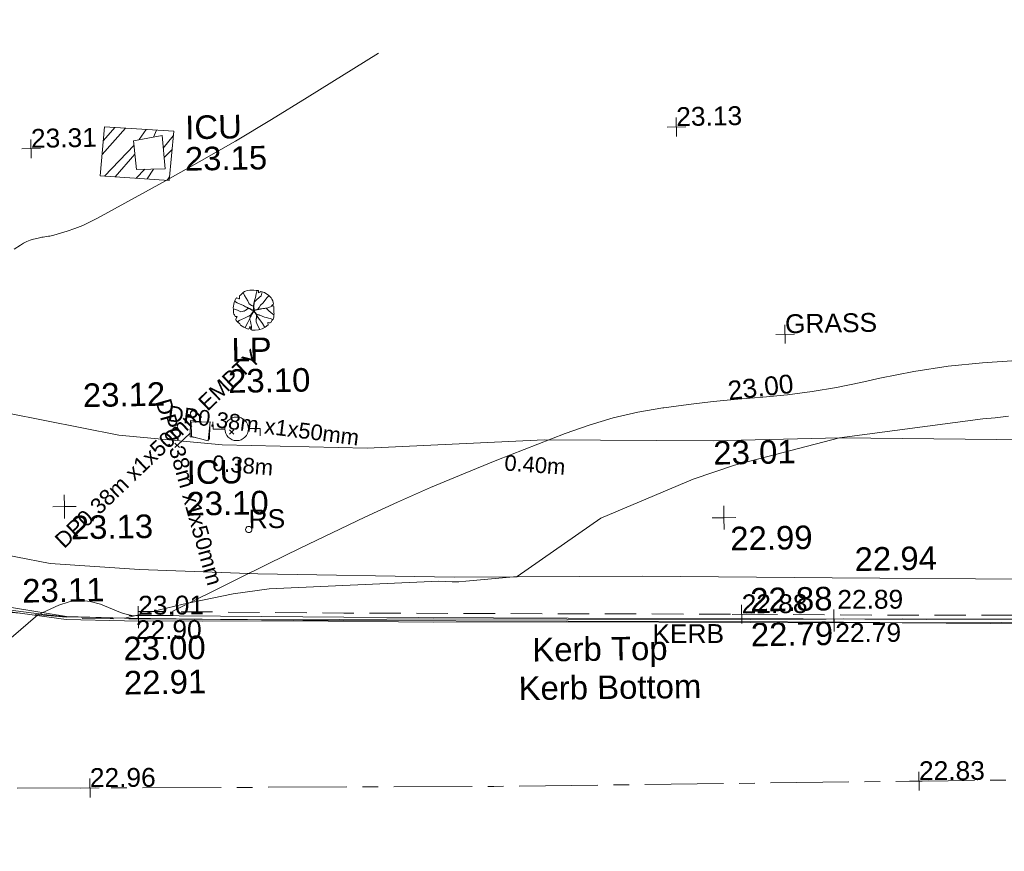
# Model space of a CAD drawing. Header units: millimetres. Extents: x -290717 to 520720, y -88450 to 287762.
# Tile 38 of 197: x -202243 to -186560, y -35293 to -22050. Entities that reach past the tile are written whole.
import ezdxf

# ---------------------------------------------------------------- set-up
doc = ezdxf.new("R2010")
doc.units = ezdxf.units.MM
for name, pattern in [('IMPORT-CENTER _6_', [2000, 1250, -250, 250, -250]), ('IMPORT-DASHED _2_', [750, 500, -250]), ('IMPORT-HIDDEN2 _3_', [4762.5, 3175, -1587.5]), ('IMPORT-UG_DRAINAGE_UNIDENTIFIED_QLB2 _2_', [2700, 1500, -300.0000000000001, 0, -250, 150, -300.0000000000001, 0, -200]), ('IMPORT-UG_ELEC_LV_QLB2 _2_', [2700, 1500, -300.0000000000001, 0, -250, 150, -300.0000000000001, 0, -200]), ('IMPORT-UG_ELEC_STREET LIGHTING_QLB2 _2_', [2700, 1500, -300.0000000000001, 0, -250, 150, -300.0000000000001, 0, -200])]:
    doc.linetypes.add(name, pattern=pattern)
for name, color, linetype, lineweight, true_color in [('00_TOPO_FOOTPATH', 7, 'Continuous', 9, 0xa50000), ('00_TOPO_FURN_LAMP_POST', 7, 'Continuous', 9, 0x666666), ('00_TOPO_KERB_BOTTOM', 1, 'Continuous', 9, 0xff0000), ('00_TOPO_KERB_TOP', 7, 'Continuous', 9, 0xa500a5), ('00_TOPO_LEVEL_SPOT', 7, 'Continuous', 9, 0x666666), ('00_TOPO_SERV_IC', 5, 'Continuous', 9, 0x0000ff), ('01_DTM_CONTOUR_MNR', 7, 'Continuous', 9, 0xa5a552), ('12333-PUM-2D-U-0001-C01 - Rev2_REVIT IMPORT_dwg', 7, 'Continuous', 9, 0x767676), ('CONTOURS_INDEX', 4, 'Continuous', 9, 0x00ffff), ('CONTOURS_INDEX_LVL', 4, 'Continuous', 9, 0x00ffff), ('CONTOURS_MINOR', 7, 'Continuous', 9, 0x00a5a5), ('KERB_BOTTOM', 7, 'Continuous', 9, 0x0000a5), ('KERB_BOTTOM_LVL', 7, 'Continuous', 9, 0x0000a5), ('KERB_BOTTOM_TXT', 7, 'Continuous', 9, 0x0000a5), ('KERB_TOP', 2, 'Continuous', 9, 0xffff00), ('KERB_TOP_LVL', 2, 'Continuous', 9, 0xffff00), ('PUM-CHAMBER EXTENTS', 6, 'IMPORT-HIDDEN2 _3_', 9, 0xff00ff), ('PUM-ELECTRIC-LV-QLB2', 1, 'IMPORT-UG_ELEC_LV_QLB2 _2_', 9, 0xff0000), ('PUM-ELECTRIC-MH', 1, 'Continuous', 9, 0xff0000), ('PUM-UNIDENTIFIED-QLB2', 150, 'IMPORT-UG_DRAINAGE_UNIDENTIFIED_QLB2 _2_', 9, 0x007fff), ('ROAD_CROWNLINE', 7, 'IMPORT-CENTER _6_', 9, 0xa500a5), ('ROAD_CROWNLINE_LVL', 7, 'Continuous', 9, 0xa500a5), ('ROADSIGN', 7, 'Continuous', 9, 0x00a5a5), ('ROADSIGN_TXT', 7, 'Continuous', 9, 0x00a5a5), ('SAPLING', 120, 'Continuous', 9, 0x00ffbf), ('SPOT_HEIGHTS_LVL', 7, 'Continuous', 9, 0x00a500)]:
    doc.layers.add(name, color=color, linetype=linetype, lineweight=lineweight, true_color=true_color)
for name, color, linetype, lineweight in [('CHANGE_OF_SURFACE', 7, 'IMPORT-DASHED _2_', 9), ('CHANGE_OF_SURFACE_LVL', 7, 'Continuous', 9), ('GEN-TEXT', 7, 'Continuous', 9), ('Text', 7, 'Continuous', 9), ('TEXT_TXT', 7, 'Continuous', 9)]:
    doc.layers.add(name, color=color, linetype=linetype, lineweight=lineweight)
doc.styles.add('Arial_1', font='arial.ttf', dxfattribs={"height": 250})
doc.styles.add('Arial_3', font='arial.ttf', dxfattribs={"height": 299.9999999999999})
doc.styles.add('Swis721 Lt BT_2', font='swissl.ttf', dxfattribs={"height": 375})

# ---------------------------------------------------------------- blocks, each defined once
blk = doc.blocks.new('12333-PUM-2D-U-0001-C01 - Rev2_REVIT IMPORT_dwg_MSL_Lamp_Post_SYM-2077199-Site Location Plan Existing')
at = {"layer": '00_TOPO_FURN_LAMP_POST', "color": 254, "true_color": 0xcccccc, "flags": 128}
for points in [[(-500.1060478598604, 0), (-1000.212095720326, 0), (-1000.212095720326, 316.7338303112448)], [(500.1060478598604, 0), (1000.21209571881, 0), (1000.21209571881, -316.7338303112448)]]:
    blk.add_lwpolyline(points, dxfattribs=at)
at = {"layer": '00_TOPO_FURN_LAMP_POST', "color": 254, "true_color": 0xcccccc}
blk.add_circle((0, 0), 500.1060478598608, dxfattribs=at)
blk = doc.blocks.new('12333-PUM-2D-U-0001-C01 - Rev2_REVIT IMPORT_dwg_MM-2077200-Site Location Plan Existing')
at = {"layer": '00_TOPO_LEVEL_SPOT', "color": 254, "true_color": 0xcccccc, "flags": 128}
for points in [[(500.0000000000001, 0), (0, 0), (0, 500.0000000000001)], [(0, -500.0000000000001), (0, 0), (-500.0000000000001, 0)]]:
    blk.add_lwpolyline(points, dxfattribs=at)
blk = doc.blocks.new('12333-PUM-2D-U-0001-C01 - Rev2_REVIT IMPORT_dwg_MGS62954_T2_Galway_ITM_3d_Rev1-2077680-Site Location Plan Existing')
at = {"layer": '00_TOPO_FOOTPATH', "color": 254, "true_color": 0xcccccc, "flags": 128}
for points in [[(533691820.7927331, 725534922.0456265), (533693875.040425, 725535121.7654512), (533694212.7353935, 725534526.63968), (533694766.8859937, 725533694.2056744), (533695411.3609727, 725532872.3633764), (533696392.6597428, 725532004.0532382), (533697563.4388061, 725531232.0749664), (533699066.2225912, 725530644.7332549), (533700825.9098516, 725530265.395303), (533702469.1437068, 725530080.511673), (533704776.4863335, 725529984.4054228), (533707598.8263958, 725530069.256862), (533710288.9305036, 725530007.4723433), (533712304.6461683, 725530017.6468557), (533714804.6280224, 725529949.3521751), (533719178.2763833, 725529831.9239718), (533723376.6614003, 725529730.7802141), (533726844.1411495, 725529688.1416405), (533730505.1700301, 725529676.8274227), (533732966.8842585, 725529615.6424259), (533735871.1443638, 725529492.4594053)], [(533695099.3840633, 725530148.0523796), (533696184.0220641, 725529582.7719326), (533697359.5495467, 725528990.5661861), (533698598.9221547, 725528469.3805934), (533699694.2821805, 725528236.7511711), (533701118.2044929, 725528118.3071287), (533703003.5859919, 725528018.3769999), (533706127.0283537, 725527907.4418334), (533709131.7211658, 725527874.7755041), (533712146.336264, 725527790.6842086), (533715186.7968982, 725527718.3604088), (533718066.4290972, 725527663.8844986), (533722021.4424978, 725527595.3003036), (533725031.2692128, 725527567.265404), (533730059.5391114, 725527466.9870226), (533733218.7544251, 725527441.3378489), (533735891.7528026, 725527383.6132758), (533738626.5596517, 725527337.5902424), (533741033.7050752, 725527302.5815476), (533743871.4091129, 725527255.0549641), (533746569.4704306, 725527200.4039946)]]:
    blk.add_lwpolyline(points, dxfattribs=at)
at = {"layer": '00_TOPO_KERB_BOTTOM', "color": 254, "true_color": 0xcccccc, "flags": 128}
blk.add_lwpolyline([(533692712.77217, 725532397.892115), (533692802.2899946, 725532221.8621006), (533693162.9143394, 725531523.2361195), (533693621.9590318, 725530825.714268), (533693996.0841529, 725530355.9988405), (533694448.5932842, 725530770.9334652), (533695075.0075648, 725530147.826786), (533694608.5491027, 725529698.6652929), (533695067.2414637, 725529286.609404), (533695717.2920297, 725528756.6044194), (533696242.1026932, 725528415.1828749), (533696825.5180073, 725528134.0047326), (533697670.9170958, 725527837.2625825), (533698238.3318217, 725527654.890962), (533699089.0564945, 725527475.842477), (533699938.6447018, 725527343.4939046), (533700865.906726, 725527304.5031056), (533702102.3069716, 725527279.2092751), (533703550.9560022, 725527257.381877), (533705786.2235602, 725527200.0530872), (533707910.3267434, 725527163.856397), (533710835.457606, 725527103.6867039), (533713248.535067, 725527057.9240592), (533715355.4820805, 725527001.7773451)], dxfattribs=at)
at = {"layer": '00_TOPO_KERB_TOP', "color": 254, "true_color": 0xcccccc, "flags": 128}
blk.add_lwpolyline([(533692727.673927, 725532405.470214), (533692817.1687816, 725532229.485368), (533693177.36486, 725531531.6890537), (533693635.5077642, 725530835.5374763), (533693997.9061876, 725530380.5449594), (533694450.5749376, 725530795.1335776), (533695099.3840633, 725530148.0523796), (533694642.8519773, 725529707.2106861), (533695077.9683383, 725529299.4339162), (533695727.1608306, 725528770.1285439), (533696250.3235839, 725528429.7790664), (533696831.93555, 725528169.1030021), (533697676.244288, 725527880.2884748), (533698258.2579357, 725527719.2110997), (533699097.9958991, 725527544.0914277), (533699940.2877163, 725527390.1442437), (533700866.4289353, 725527345.9242947), (533702102.6038768, 725527311.7599156), (533703551.296261, 725527274.0966003), (533705786.6456086, 725527252.0097731), (533707910.8304716, 725527209.36132), (533710835.0539023, 725527153.7543352), (533713249.3612722, 725527122.7038136), (533715361.2050813, 725527077.9944084)], dxfattribs=at)
at = {"layer": '00_TOPO_SERV_IC', "color": 254, "true_color": 0xcccccc}
for p, q in [((533701142.4, 725534947.2), (533701599.6000001, 725535023.4)), ((533701142.4, 725534947.2), (533701180.5000001, 725534490)), ((533701599.6000001, 725535023.4), (533701637.7000001, 725534490)), ((533701180.5000001, 725534490), (533701637.7000001, 725534490)), ((533701980.6000001, 725530222.8000001), (533701980.6, 725530451.4)), ((533702285.4000001, 725530451.4000002), (533701980.6, 725530451.4)), ((533702247.3, 725530146.6000001), (533702285.4000001, 725530451.4000002)), ((533701980.6000001, 725530222.8000001), (533702247.3, 725530146.6000001))]:
    blk.add_line(p, q, dxfattribs=at)
at = {"layer": '01_DTM_CONTOUR_MNR', "color": 254, "true_color": 0xcccccc, "flags": 128}
blk.add_lwpolyline([(533715000.7690845, 725530317.8957816), (533714784.6058279, 725530297.9082903), (533714590.6511493, 725530280.0895833), (533712300.0000001, 725530020.0000001), (533710621.3776613, 725529614.484727), (533709961.8543906, 725529404.6279277), (533708479.7035576, 725528805.0667801), (533707130.0000001, 725527900), (533706309.9966478, 725527839.2148018), (533706197.5818882, 725527834.6628131), (533706091.3812786, 725527835.0342466), (533705880.9241242, 725527847.248326), (533703177.6824492, 725527774.4751611), (533702603.6358666, 725527707.3127393), (533701801.8171684, 725527556.4572384), (533700870.0000001, 725527350.0000001), (533699940.0000002, 725527384.4444447), (533699628.3333334, 725527423), (533699093.6124215, 725527501.6745282), (533698912.3292902, 725527531.3746632), (533698240.0000001, 725527650.0000001), (533696700.0000001, 725524930.0000001), (533696014.4558431, 725524154.5191902), (533694998.6028497, 725523410.3981538)], dxfattribs=at)
at = {"xscale": 0.375, "yscale": 0.375, "zscale": 0.375}
for name, p in [('12333-PUM-2D-U-0001-C01 - Rev2_REVIT IMPORT_dwg_MSL_Lamp_Post_SYM-2077199-Site Location Plan Existing', (533702704.1149793, 725530331.0574414)), ('12333-PUM-2D-U-0001-C01 - Rev2_REVIT IMPORT_dwg_MM-2077200-Site Location Plan Existing', (533699940.0000002, 725529140.0000001)), ('12333-PUM-2D-U-0001-C01 - Rev2_REVIT IMPORT_dwg_MM-2077200-Site Location Plan Existing', (533710440.0000002, 725528780))]:
    blk.add_blockref(name, p, dxfattribs=at)
at = {"layer": '00_TOPO_FOOTPATH', "color": 251, "true_color": 0x666666, "char_height": 375, "width": 1495.902363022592, "attachment_point": 1, "line_spacing_factor": 1.005061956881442, "style": 'Swis721 Lt BT_2'}
for s, insert in [('23.12', (533700264.6856122, 725531094.7443979)), ('23.01', (533710288.9000001, 725530002.7296078)), ('22.94', (533712509.9656233, 725528269.1869661)), ('23.11', (533699242.9720108, 725527997.4832269))]:
    blk.add_mtext(s, dxfattribs=dict(at, insert=insert))
at = {"layer": '00_TOPO_FURN_LAMP_POST', "char_height": 375, "attachment_point": 1, "line_spacing_factor": 1.005061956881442, "style": 'Swis721 Lt BT_2'}
for s, insert, width in [('LP', (533702643.3537436, 725531777.8615084), 707.5855621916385), ('23.10', (533702581.0711589, 725531279.9126652), 1495.902363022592)]:
    blk.add_mtext(s, dxfattribs=dict(at, insert=insert, width=width))
at = {"layer": '00_TOPO_KERB_BOTTOM', "color": 251, "true_color": 0x666666, "char_height": 375, "width": 1495.902363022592, "attachment_point": 1, "line_spacing_factor": 1.005061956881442, "style": 'Swis721 Lt BT_2'}
for s, insert in [('22.79', (533710835.5000001, 725527098.9296077)), ('22.91', (533700838.8208082, 725526505.879433))]:
    blk.add_mtext(s, dxfattribs=dict(at, insert=insert))
at = {"layer": '00_TOPO_KERB_BOTTOM', "color": 251, "true_color": 0x666666, "insert": (533707122.1079824, 725526307.3203071), "char_height": 375, "width": 3414.456504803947, "attachment_point": 1, "rotation": 359.7144181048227, "line_spacing_factor": 1.005061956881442, "style": 'Swis721 Lt BT_2'}
blk.add_mtext('Kerb Bottom', dxfattribs=at)
at = {"layer": '00_TOPO_KERB_TOP', "color": 251, "true_color": 0x666666, "char_height": 375, "width": 1495.902363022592, "attachment_point": 1, "line_spacing_factor": 1.005061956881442, "style": 'Swis721 Lt BT_2'}
for s, insert in [('22.88', (533710835.1, 725527652.1925018)), ('23.00', (533700839.3208085, 725527050.4423269))]:
    blk.add_mtext(s, dxfattribs=dict(at, insert=insert))
at = {"layer": '00_TOPO_KERB_TOP', "color": 251, "true_color": 0x666666, "insert": (533707352.1619372, 725526918.4088118), "char_height": 375, "width": 2493.170605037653, "attachment_point": 1, "rotation": 359.7144181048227, "line_spacing_factor": 1.005061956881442, "style": 'Swis721 Lt BT_2'}
blk.add_mtext('Kerb Top', dxfattribs=at)
at = {"layer": '00_TOPO_LEVEL_SPOT', "char_height": 375, "width": 1495.902363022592, "attachment_point": 1, "line_spacing_factor": 1.005061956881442, "style": 'Swis721 Lt BT_2'}
for s, insert in [('23.13', (533700035.0808527, 725528992.6102245)), ('22.99', (533710535.0808527, 725528632.6102246))]:
    blk.add_mtext(s, dxfattribs=dict(at, insert=insert))
at = {"layer": '00_TOPO_SERV_IC', "color": 251, "true_color": 0x666666, "char_height": 375, "attachment_point": 1, "line_spacing_factor": 1.005061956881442, "style": 'Swis721 Lt BT_2'}
for s, insert, width in [('ICU', (533701968.2111334, 725535330.3746867), 1021.012723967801), ('23.15', (533701954.3003084, 725534829.916259), 1495.902363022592), ('ICU', (533701896.2502428, 725529838.4217955), 1021.012723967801), ('23.10', (533701882.3394178, 725529337.9633678), 1495.902363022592)]:
    blk.add_mtext(s, dxfattribs=dict(at, insert=insert, width=width))
blk = doc.blocks.new('12333-PUM-2D-U-0001-C01 - Rev2_REVIT IMPORT_dwg_CIRCL-2077787-Site Location Plan Existing')
at = {"layer": 'ROADSIGN', "color": 254, "true_color": 0xaae1e1, "flags": 128}
blk.add_lwpolyline([(475.0000000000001, -154), (500.0000000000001, 0), (475.0000000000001, 154), (404.0000000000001, 293), (293, 404.0000000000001), (154, 475.0000000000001), (0, 500.0000000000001), (-154, 475.0000000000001), (-293, 404.0000000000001), (-404.0000000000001, 293), (-475.0000000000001, 154), (-500.0000000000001, 0), (-475.0000000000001, -154), (-404.0000000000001, -293), (-293, -404.0000000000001), (-154, -475.0000000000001), (0, -500.0000000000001), (154, -475.0000000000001), (293, -404.0000000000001), (404.0000000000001, -293)], close=True, dxfattribs=at)
blk = doc.blocks.new('12333-PUM-2D-U-0001-C01 - Rev2_REVIT IMPORT_dwg_SAPLING-2077789-Site Location Plan Existing')
at = {"layer": 'SAPLING', "color": 254, "true_color": 0xeaeaea, "flags": 128}
blk.add_lwpolyline([(-223.7556088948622, 233.4841135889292), (-204.9471663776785, 245.1583192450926), (-187.4358579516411, 265.9124626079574), (-161.4931785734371, 287.9637400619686), (-141.3876021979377, 303.5293476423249), (-126.4705616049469, 304.8264816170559), (-97.9336143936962, 315.2035532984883), (-57.07389453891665, 319.0949552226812), (-20.10557649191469, 318.4463882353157), (6.485669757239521, 319.0949552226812), (42.1568537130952, 315.2035532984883), (83.01657368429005, 313.2578523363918), (81.71943970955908, 297.04367776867), (82.36800669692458, 275.6409674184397), (101.176449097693, 287.9637400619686), (116.0934898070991, 295.0979768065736), (173.8159511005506, 282.7752041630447), (241.9154843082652, 230.2412786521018), (278.2352352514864, 192.6243937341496), (289.9094409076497, 173.8159512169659), (304.177914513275, 143.9818700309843), (310.0150173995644, 119.3363247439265), (318.4463881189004, 95.98791331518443), (308.069316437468, 84.9622746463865), (284.7209051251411, 70.69380104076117), (313.9064193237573, 66.15383212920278), (319.0949551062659, 51.2367916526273), (320.3920890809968, 34.37405009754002), (321.0406560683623, -18.80844251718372), (321.0406560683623, -44.10255479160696), (322.3377900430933, -57.72246140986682), (317.7978212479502, -86.90797560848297), (317.1492541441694, -88.20510958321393), (315.2035532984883, -116.0934898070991), (304.8264815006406, -145.2790040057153), (292.5037088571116, -164.087446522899), (269.8038645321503, -199.1100634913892), (257.4810918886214, -204.9471663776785), (242.5640511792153, -206.2443003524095), (226.3498767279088, -198.4614965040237), (219.2156398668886, -195.8672286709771), (223.7556087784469, -236.7269484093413), (178.355920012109, -270.4524315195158), (129.7133963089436, -296.3951107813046), (93.39364536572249, -306.7721825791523), (70.69380092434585, -312.6092853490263), (18.8084424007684, -319.0949552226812), (-18.15987552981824, -318.4463882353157), (-31.77978214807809, -315.8521202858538), (-48.64252370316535, -306.7721825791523), (-59.66816237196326, -295.7465437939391), (-60.96529634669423, -286.6666060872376), (-54.47962658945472, -268.5067305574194), (-61.61386333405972, -259.4267928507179), (-65.50526525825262, -258.7782258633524), (-70.6938011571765, -273.0466994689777), (-84.31370777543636, -295.0979768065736), (-94.69077945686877, -299.637945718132), (-161.4931785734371, -267.8581635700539), (-214.0271042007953, -234.7812475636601), (-226.9984438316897, -214.02710408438), (-256.1839580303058, -184.8415898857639), (-273.0466995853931, -168.6274153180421), (-281.478070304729, -157.6017766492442), (-286.0180392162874, -141.3876020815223), (-284.7209052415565, -125.1734275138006), (-276.9381013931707, -109.6078199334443), (-265.9124627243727, -94.69077934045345), (-296.3951108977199, -94.04221235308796), (-308.7178835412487, -68.09953309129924), (-316.5006873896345, -55.12819346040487), (-324.9320581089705, -35.67118395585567), (-324.9320581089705, 12.32277264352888), (-321.6892231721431, 18.80844251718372), (-322.9863571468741, 23.9969784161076), (-324.9320581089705, 44.75112177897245), (-319.7435222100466, 73.28806899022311), (-315.2035534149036, 104.4192841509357), (-309.3664505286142, 131.6590973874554), (-295.0979769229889, 171.8702502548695), (-280.1809363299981, 191.3272597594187), (-269.1552976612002, 199.7586304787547), (-266.5610297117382, 201.0557644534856), (-256.832524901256, 199.7586304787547), (-232.1869796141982, 186.7872908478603), (-228.2955776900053, 185.4901568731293), (-224.4041758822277, 190.0301257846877), (-225.7013098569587, 204.9471663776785)], close=True, dxfattribs=at)
for points in [[(-140.7390352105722, -277.5866683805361), (-119.3363247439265, -230.8898456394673), (-99.23074836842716, -191.3272597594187), (-77.17947091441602, -151.1161067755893), (-54.47962658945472, -108.3106860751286), (-30.48264817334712, -56.42532743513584), (-16.21417456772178, -31.77978214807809), (-2.594267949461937, -9.728504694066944), (-5.188535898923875, 32.42834913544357), (-1.945700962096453, 70.0452340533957), (3.891401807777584, 113.4992218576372), (16.21417445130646, 154.3589417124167), (31.1312151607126, 203.0014654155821), (42.80542070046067, 258.7782258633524), (52.53392551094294, 290.5580080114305), (57.07389442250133, 314.5549863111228)], [(-166.0331474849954, 284.0723381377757), (-141.3876021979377, 238.6726493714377), (-116.0934898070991, 193.9215277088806), (-94.04221246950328, 150.4675397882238), (-72.63950211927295, 104.4192841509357), (-34.37405009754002, 75.88233693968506), (-7.782803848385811, 68.09953309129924), (0, 53.8310594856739), (-0.6485669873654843, 32.42834913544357), (-5.837102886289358, 4.539968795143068), (-9.728504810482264, -20.75414347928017), (-25.94267937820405, -46.04825575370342), (-46.04825575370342, -79.12517176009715), (-63.55956429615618, -124.5248605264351), (-67.45096622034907, -149.1704058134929), (-53.18249261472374, -169.924549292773), (-49.93965767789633, -207.5414343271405), (-38.91401900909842, -250.3468551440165), (-40.21115298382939, -281.478070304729), (-46.69682274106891, -298.9893787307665), (-48.64252370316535, -306.7721825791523)], [(141.3876020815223, 290.5580080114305), (121.9305925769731, 230.2412786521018), (87.55654247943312, 200.4071974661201), (44.75112166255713, 164.7360135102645), (9.079937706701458, 128.416262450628), (5.837102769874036, 107.6621190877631), (0.6485669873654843, 69.3966670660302), (3.891401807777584, 18.80844251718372), (9.079937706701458, -0.6485669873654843), (26.59124624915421, -0.6485669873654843), (62.91099719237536, 16.86274155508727), (85.61084163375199, 42.15685382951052), (109.6078199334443, 77.17947091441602), (150.4675397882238, 118.0391907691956), (180.3016209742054, 152.4132407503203), (219.2156398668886, 199.1100634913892), (245.1583191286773, 226.3498768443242)], [(-323.6349241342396, 31.1312151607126), (-308.7178835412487, 22.05127745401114), (-260.7239268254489, 7.134236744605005), (-205.595733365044, -19.45700950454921), (-149.8189729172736, -7.78280373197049), (-101.8250163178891, 20.75414347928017), (-72.63950211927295, 29.18551419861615), (-35.02261708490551, 8.431370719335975), (-16.86274167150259, 4.539968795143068), (12.97133951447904, 0.6485669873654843), (36.96831793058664, 5.188535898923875), (73.2880688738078, 22.69984444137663)], [(93.39364536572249, -306.7721825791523), (57.07389442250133, -236.7269484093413), (34.37404998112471, -186.7872908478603), (35.02261696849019, -145.9275709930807), (42.80542070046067, -115.4449228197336), (40.85971985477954, -75.23376995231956), (33.07691600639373, -47.99395671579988), (17.51130842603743, -29.83408118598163), (-5.837102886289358, -6.485669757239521), (-29.18551419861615, 4.539968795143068), (-60.96529634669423, 27.2398132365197), (-94.04221246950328, 40.85971985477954), (-128.4162625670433, 58.37102839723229), (-164.087446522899, 77.17947091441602), (-227.6470108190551, 105.7164181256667), (-260.0753598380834, 123.8762935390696), (-302.2322137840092, 151.7646737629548)], [(-140.7390352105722, 64.20813128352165), (-110.2563870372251, 49.29109069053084), (-101.1764493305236, 44.10255479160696), (-86.90797560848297, 36.96831793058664), (-61.61386333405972, 29.18551419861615), (-46.04825575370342, 18.80844251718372), (-35.671184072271, 9.728504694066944), (-22.05127745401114, 6.485669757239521), (-1.297133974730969, 3.891401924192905), (-2.594267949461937, -0.6485669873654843), (-3.242834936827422, -9.079937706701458), (-18.80844251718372, 0.6485669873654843), (-29.18551419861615, 5.188535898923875), (-44.10255490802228, 13.61990661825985), (-63.55956429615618, 25.94267926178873), (-73.93663609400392, 31.1312151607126), (-77.82803790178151, 28.53694721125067), (-97.2850474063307, 22.69984444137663), (-116.0934898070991, 14.91704059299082), (-123.8762936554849, 6.485669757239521), (-137.4962002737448, 0), (-151.7646738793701, -9.079937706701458), (-156.3046427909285, -9.079937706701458)], [(-145.2790040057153, 66.80239911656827), (-124.5248606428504, 55.77676044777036), (-92.09651150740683, 39.56258588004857), (-55.12819357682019, 24.64554528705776), (-29.18551419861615, 7.78280373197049)], [(-75.23376995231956, 108.9592530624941), (-57.07389453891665, 94.69077934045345), (-38.26545202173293, 82.36800669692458), (-15.56560769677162, 71.99093501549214), (-2.594267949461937, 62.91099730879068), (-0.6485669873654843, 43.45398780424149), (-1.945700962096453, 29.18551419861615), (0.6485669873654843, 16.86274155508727), (-2.594267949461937, 3.242834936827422), (3.2428348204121, -8.431370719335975), (13.61990650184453, -23.34841131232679), (23.34841131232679, -41.50828684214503), (33.07691600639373, -54.4796264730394), (45.39968864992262, -78.47660488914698), (53.8310594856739, -95.33934632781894), (67.45096610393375, -114.1477888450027), (88.8536764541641, -147.2247049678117)], [(-64.85669827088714, -125.1734275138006), (-58.37102839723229, -110.9049539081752), (-49.93965767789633, -101.1764492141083), (-44.10255490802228, -89.5022435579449), (-35.671184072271, -73.28806899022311), (-28.53694732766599, -55.77676044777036), (-16.86274167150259, -37.61688491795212), (-5.837102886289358, -22.05127745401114), (-1.945700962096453, -11.6742056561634), (0.6485669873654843, 0)], [(9.079937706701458, 131.0105304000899), (4.539968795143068, 117.3906237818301), (7.78280373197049, 105.0678511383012), (2.594267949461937, 83.66514067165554), (0.6485669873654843, 70.69380104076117), (-0.6485669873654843, 53.8310594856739), (-2.594267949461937, 38.2654519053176), (5.188535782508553, 25.94267926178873), (4.539968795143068, 14.26847360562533), (5.837102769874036, 5.837102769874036), (8.431370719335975, 1.297133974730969)], [(310.6635843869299, 65.50526514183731), (223.1070417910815, 36.96831793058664), (175.1130850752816, 27.88838022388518), (119.3363246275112, 20.75414347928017), (86.90797560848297, 14.91704059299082), (29.83408118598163, 6.485669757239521), (0, 0), (11.02563866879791, -29.83408118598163), (36.31975094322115, -57.72246140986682), (58.37102839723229, -70.69380104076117), (94.04221235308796, -79.12517176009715), (132.9562312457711, -97.28504728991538), (167.3302813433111, -110.2563870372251), (201.0557644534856, -119.3363247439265), (232.1869794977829, -127.119128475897), (260.7239268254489, -136.1990662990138), (301.5836465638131, -150.4675397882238)], [(32.42834901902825, -146.5761379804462), (39.56258588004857, -130.3619634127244), (43.45398768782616, -114.7963558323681), (39.56258588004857, -101.1764492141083), (42.80542070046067, -81.71943970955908), (38.2654519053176, -68.09953309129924), (26.59124624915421, -46.04825575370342), (11.67420553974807, -30.48264817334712), (7.78280373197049, -16.86274155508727), (0, -8.431370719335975), (0.6485669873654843, 1.297133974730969), (0, 11.6742056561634), (0.6485669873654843, 23.9969784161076)], [(4.539968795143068, -3.242834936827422), (27.88838022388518, 0.6485669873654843), (55.77676044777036, 6.485669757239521), (79.77373874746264, 11.6742056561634), (108.3106859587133, 22.69984444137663), (130.3619632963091, 22.69984444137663)], [(6.485669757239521, -0.6485669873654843), (28.53694721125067, 0.6485669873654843), (45.39968864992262, 5.188535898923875), (51.88535852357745, 8.431370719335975), (62.91099719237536, 11.02563866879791), (83.66514067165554, 12.97133963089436), (106.3649849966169, 18.15987552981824), (129.0648293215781, 22.69984444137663), (147.2247048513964, 26.59124624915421), (164.0874464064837, 25.94267926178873), (189.3815586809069, 31.1312151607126), (195.8672285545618, 31.77978214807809)], [(319.0949551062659, -79.77373886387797), (278.2352352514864, -47.99395671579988), (236.7269484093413, -5.188535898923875), (205.5957332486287, 26.59124624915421), (199.7586304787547, 32.42834913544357)], [(-259.4267928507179, -181.5987549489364), (-236.0783815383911, -157.6017766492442), (-200.4071975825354, -144.6304370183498), (-149.8189729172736, -123.8762935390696), (-52.53392562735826, -79.12517176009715), (-24.64554540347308, -43.45398780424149), (-2.594267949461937, -16.21417456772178)], [(-81.7194398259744, -91.44794452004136), (-62.91099730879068, -84.9622746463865), (-51.88535863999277, -80.42230573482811), (-43.45398792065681, -66.80239911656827), (-33.72548311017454, -57.07389442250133), (-25.94267937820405, -44.75112177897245), (-14.91704070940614, -30.48264817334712), (-8.431370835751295, -22.69984444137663), (-7.782803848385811, -11.02563866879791), (-5.837102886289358, -2.594267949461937)], [(-81.07087283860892, -91.44794452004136), (-65.50526525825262, -83.66514067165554), (-55.12819357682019, -81.71943970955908), (-47.34538972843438, -73.28806899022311), (-34.37405009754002, -56.42532743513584), (-17.51130854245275, -28.53694721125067), (-3.891401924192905, -15.5656075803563)], [(-63.55956429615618, -121.282025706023), (-51.2367916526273, -96.6364803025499), (-40.21115298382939, -75.23376995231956), (-28.53694732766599, -49.29109069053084), (-16.21417456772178, -28.53694721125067), (-3.891401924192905, -16.21417456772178)], [(103.7707170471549, -84.31370765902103), (85.61084163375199, -77.17947091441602), (65.50526514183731, -73.28806899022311), (49.93965756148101, -65.50526514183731), (36.31975094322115, -57.72246140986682), (29.18551408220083, -45.39968876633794), (22.69984432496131, -36.31975094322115), (17.51130842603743, -26.59124624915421), (11.02563866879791, -14.91704059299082), (0.6485669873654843, -5.188535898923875)], [(169.2759823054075, -276.9381013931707), (132.9562312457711, -215.3242380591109), (93.39364536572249, -154.3589417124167), (53.8310594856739, -98.58218126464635), (29.83408118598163, -51.2367916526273), (4.539968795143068, -17.51130854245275)], [(86.90797560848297, -76.53090392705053), (68.74809996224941, -72.63950200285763), (49.93965756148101, -68.74810007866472), (35.67118395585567, -55.12819346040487)], [(83.66514067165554, -143.3333030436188), (70.04523393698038, -119.3363247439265), (59.01959526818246, -103.7707171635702), (44.10255467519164, -79.77373886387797), (37.61688491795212, -68.74810007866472)]]:
    blk.add_lwpolyline(points, dxfattribs=at)
blk = doc.blocks.new('12333-PUM-2D-U-0001-C01 - Rev2_REVIT IMPORT_dwg_SPOT-2077713-Site Location Plan Existing')
at = {"layer": 'Text', "color": 253, "true_color": 0xaaaaaa}
for p, q in [((-500.0000000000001, 0), (500.0000000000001, 0)), ((0, 500.0000000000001), (0, -500.0000000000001))]:
    blk.add_line(p, q, dxfattribs=at)
blk = doc.blocks.new('12333-PUM-2D-U-0001-C01 - Rev2_REVIT IMPORT_dwg_SPOT-2077769-Site Location Plan Existing')
at = {"layer": 'CHANGE_OF_SURFACE_LVL', "color": 253, "true_color": 0xaaaaaa}
for p, q in [((-500.0000000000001, 0), (500.0000000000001, 0)), ((0, 500.0000000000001), (0, -500.0000000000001))]:
    blk.add_line(p, q, dxfattribs=at)
blk = doc.blocks.new('12333-PUM-2D-U-0001-C01 - Rev2_REVIT IMPORT_dwg_SPOT-2077770-Site Location Plan Existing')
at = {"layer": 'KERB_BOTTOM_LVL', "color": 9, "true_color": 0xaaaae1}
for p, q in [((-500.0000000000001, 0), (500.0000000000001, 0)), ((0, 500.0000000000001), (0, -500.0000000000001))]:
    blk.add_line(p, q, dxfattribs=at)
blk = doc.blocks.new('12333-PUM-2D-U-0001-C01 - Rev2_REVIT IMPORT_dwg_SPOT-2077810-Site Location Plan Existing')
at = {"layer": 'KERB_TOP_LVL', "color": 51, "true_color": 0xffffaa}
for p, q in [((-500.0000000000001, 0), (500.0000000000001, 0)), ((0, 500.0000000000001), (0, -500.0000000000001))]:
    blk.add_line(p, q, dxfattribs=at)
blk = doc.blocks.new('12333-PUM-2D-U-0001-C01 - Rev2_REVIT IMPORT_dwg_SPOT-2077774-Site Location Plan Existing')
at = {"layer": 'ROAD_CROWNLINE_LVL', "color": 254, "true_color": 0xe1aae1}
for p, q in [((-500.0000000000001, 0), (500.0000000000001, 0)), ((0, 500.0000000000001), (0, -500.0000000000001))]:
    blk.add_line(p, q, dxfattribs=at)
blk = doc.blocks.new('12333-PUM-2D-U-0001-C01 - Rev2_REVIT IMPORT_dwg_SPOT-2077775-Site Location Plan Existing')
at = {"layer": 'SPOT_HEIGHTS_LVL', "color": 9, "true_color": 0xaae1aa}
for p, q in [((-500.0000000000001, 0), (500.0000000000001, 0)), ((0, 500.0000000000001), (0, -500.0000000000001))]:
    blk.add_line(p, q, dxfattribs=at)
blk = doc.blocks.new('12333-PUM-2D-U-0001-C01 - Rev2_REVIT IMPORT_dwg-1620468-Site Location Plan Existing')
at = {"layer": 'PUM-CHAMBER EXTENTS', "true_color": 0xffaaff}
h = blk.add_hatch(dxfattribs=at)
h.set_pattern_fill('FP_3', color=211, style=0, pattern_type=2)
h.set_pattern_definition([(45, (-533641079.65, -725615854.3560001), (-265.1650429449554, 265.1650429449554), []), (45, (-533640902.873, -725615854.3560001), (-265.1650429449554, 265.1650429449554), [])])
h.paths.add_polyline_path([(60619.35015278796, -81548.356178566), (60704.35015286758, -80767.3561786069), (59605.35015293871, -80678.35617868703), (59520.35015285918, -81459.3561786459), (60554.92948337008, -81543.13921808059)])
h.paths.add_polyline_path([(60100.85015286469, -81364.3561786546), (60062.7501528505, -80907.15617869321), (60519.95015287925, -80830.95617871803), (60558.05015293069, -81364.35617869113), (60510.63962124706, -81364.35617868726)])
at = {"layer": 'CHANGE_OF_SURFACE', "color": 253, "true_color": 0xaaaaaa, "flags": 128}
for points in [[(50610.7210367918, -76022.89412752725), (50553.358266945, -79562.17704853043), (50610.7210367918, -80910.20214813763), (50765.60051669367, -81678.86326869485), (51006.52415119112, -82717.12940919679), (51247.44778603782, -83325.17477311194), (51620.30579254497, -84025.00056941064), (52056.26284563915, -84678.93614945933), (52868.86636796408, -85535.01517756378), (52887.72525230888, -85553.57629002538), (53454.638622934, -86111.5383966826), (53473.50470942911, -86130.10659778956), (53805.82733673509, -86457.18202553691), (54803.93953819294, -87185.68920693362), (55615.62273616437, -87635.98695315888), (56435.91034971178, -87962.95474329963), (57935.9467906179, -88378.83482733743), (59109.01544080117, -88502.16478365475), (60003.8746559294, -88519.37361445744)], [(60005.13025303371, -88469.9723731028), (60006.84551207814, -88402.48579136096), (63279.1248242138, -88485.65502942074), (66855.36965308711, -88560.2198773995), (69616.17674247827, -88615.08291261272), (72551.70870083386, -88684.7159845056), (76135.82769117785, -88733.38575824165), (76762.01246783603, -88753.1658926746)]]:
    blk.add_lwpolyline(points, dxfattribs=at)
at = {"layer": 'CONTOURS_INDEX', "color": 131, "true_color": 0xaaffff, "flags": 128}
blk.add_lwpolyline([(74069.50611341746, -84653.43817789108), (73519.24533408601, -84677.84331832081), (72971.25903575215, -84722.81868895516), (72426.68445839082, -84798.64940373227), (71884.3843623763, -84895.05034859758), (71579.92452732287, -84958.09741958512), (71190.43039169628, -85029.8226531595), (70799.41984743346, -85090.0079618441), (70406.13468922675, -85132.88338272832), (70011.33312215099, -85164.21887883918), (69615.73024617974, -85190.67160261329), (69220.58182395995, -85222.20163187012), (68826.11508318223, -85261.34762086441), (68432.10279580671, -85305.57091557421), (68416.68997018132, -85307.45154153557), (68018.71347683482, -85370.37785165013), (67625.2196971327, -85451.69257372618), (67238.44998760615, -85560.58991374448), (66856.16299195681, -85687.87566630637), (65761.91364426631, -86095.77867307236), (65227.32313605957, -86301.02124158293), (64695.55960933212, -86513.15422262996), (64168.03655540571, -86735.62282195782), (63643.3404837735, -86964.9818331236), (63115.02259247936, -87204.37840430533), (62601.11861745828, -87440.35537773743), (62088.97014893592, -87680.11853902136), (61577.99201761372, -87922.40582592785), (60557.79148335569, -88410.76706442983), (60555.29148329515, -88472.44137676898), (60007.79148354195, -88470.76706448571), (59923.41648333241, -88473.57956471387), (59791.44532931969, -88440.11802633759), (59774.22463626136, -88434.15681039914), (59757.11974943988, -88427.89204104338), (59740.18857302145, -88421.17194144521), (59723.37320318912, -88414.14828784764), (59409.34407443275, -88278.01765000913), (59242.00242175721, -88229.75778975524), (59074.81951511, -88209.61399970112), (58907.874728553, -88231.64431483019), (58741.08868918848, -88281.79069934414), (58407.7914833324, -88430.76706444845), (57973.35567919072, -88788.18870987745)], dxfattribs=at)
at = {"layer": 'CONTOURS_MINOR', "color": 254, "true_color": 0xaae1e1, "flags": 128}
blk.add_lwpolyline([(63987.7914832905, -79580.76706470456), (62841.31105197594, -80268.75360880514), (62265.33865300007, -80607.8934322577), (61685.72568171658, -80940.56614581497), (61100.65185162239, -81263.53819528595), (60511.93744863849, -81580.04313427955), (59469.0747653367, -82129.55972226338), (59350.24407238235, -82187.60746251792), (59229.40528788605, -82240.67513830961), (59105.55436578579, -82286.27271659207), (58979.69535179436, -82326.8902298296), (58765.84344042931, -82388.75701697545), (58745.28677284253, -82394.15588753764), (58724.59154599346, -82398.86814868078), (58703.68848077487, -82402.55049674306), (58682.64685675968, -82405.54623573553), (58598.06232084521, -82415.45765439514), (58576.98467583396, -82418.31766115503), (58555.99806946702, -82421.6856432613), (58535.14802141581, -82425.81558786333), (58514.38901247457, -82430.45350781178), (58443.10260715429, -82447.74949154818), (58387.93269416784, -82464.12742335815), (58334.27861367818, -82484.03488984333), (58282.89828263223, -82509.23665799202), (58233.03378385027, -82537.9679609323), (58132.97121797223, -82602.56836516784)], dxfattribs=at)
at = {"layer": 'GEN-TEXT', "color": 253, "true_color": 0xaaaaaa}
for p, q in [((61508.99481377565, -85606.71151767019), (61579.70549189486, -85536.00083955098)), ((61579.70549189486, -85606.71151767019), (61508.99481377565, -85536.00083955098)), ((60636.99481380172, -85805.71151769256), (60707.70549192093, -85735.00083957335)), ((60707.70549192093, -85805.71151769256), (60636.99481380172, -85735.00083957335))]:
    blk.add_line(p, q, dxfattribs=at)
at = {"layer": 'KERB_BOTTOM', "color": 9, "true_color": 0xaaaae1, "flags": 128}
blk.add_lwpolyline([(60003.8746559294, -88519.37361445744), (63276.42069547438, -88602.54963126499), (66852.98941726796, -88677.12123238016), (69613.6287917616, -88731.98093520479), (72549.5284430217, -88801.62272893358), (76133.19792144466, -88850.28639854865), (76861.13268509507, -88873.15507326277)], dxfattribs=at)
at = {"layer": 'KERB_TOP', "color": 51, "true_color": 0xffffaa, "flags": 128}
blk.add_lwpolyline([(60003.8746559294, -88519.37361445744), (60005.13025303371, -88469.9723731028), (63277.56356331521, -88553.14552458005), (66853.99539559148, -88627.71427165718), (69614.7056525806, -88682.57538287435), (72550.44990265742, -88752.21349031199), (76134.3093623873, -88800.87973992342), (76835.59028350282, -88822.91106239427)], dxfattribs=at)
at = {"layer": 'PUM-CHAMBER EXTENTS', "color": 211, "linetype": 'Continuous', "true_color": 0xffaaff, "flags": 128}
blk.add_lwpolyline([(59520.35015285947, -81459.35617864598), (59605.35015293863, -80678.35617868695), (60704.35015286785, -80767.35617860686), (60619.35015278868, -81548.3561785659)], close=True, dxfattribs=at)
at = {"layer": 'PUM-ELECTRIC-MH', "color": 21, "true_color": 0xffaaaa}
for p, q in [((61198.75483128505, -85458.91875131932), (61189.35015285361, -85680.35617866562)), ((61189.35015285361, -85680.35617866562), (61171.38340582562, -85677.89015456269))]:
    blk.add_line(p, q, dxfattribs=at)
at = {"layer": 'PUM-ELECTRIC-MH', "color": 21, "true_color": 0xffaaaa, "flags": 128}
blk.add_lwpolyline([(60963.02562435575, -85649.29202768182), (60883.35015287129, -85638.35617864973), (60894.35015292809, -85379.35617868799), (61066.29300966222, -85402.95617864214)], dxfattribs=at)
at = {"layer": 'PUM-UNIDENTIFIED-QLB2', "color": 141, "true_color": 0xaad4ff}
blk.add_line((60886.14712457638, -85572.50020920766), (60672.35015286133, -85770.35617863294), dxfattribs=at)
at = {"layer": 'ROAD_CROWNLINE', "color": 254, "true_color": 0xe1aae1, "flags": 128}
blk.add_lwpolyline([(249005.8644351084, -92725.2641448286), (244452.7000512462, -94206.14770636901), (233556.0493661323, -94382.96962436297), (213354.145256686, -93697.7846926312), (191428.2274483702, -93432.55181610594), (168463.4808728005, -92924.18880260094), (161119.0984302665, -92829.82842857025), (147819.5219684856, -92658.95592561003), (134837.1275247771, -92303.77720983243), (124390.617859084, -92017.97647366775), (104166.61100951, -91620.1271587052), (79168.41237922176, -91354.89428194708), (65619.43292734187, -91288.58606284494), (52755.63840637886, -91111.76414496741), (39913.94662542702, -90846.53126820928), (23027.45347493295, -90603.40113099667), (4969.515118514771, -90095.03811749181), (-7098.580772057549, -89785.59976140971), (-12602.16296347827, -89763.49702151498), (-16470.14241560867, -88901.49017248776), (-19409.80679926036, -87265.88743273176), (-21200.12871723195, -85365.05181633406), (-23476.71090893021, -80325.62715851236), (-23612.02828009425, -77630.5561786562)], dxfattribs=at)
for name, p in [('12333-PUM-2D-U-0001-C01 - Rev2_REVIT IMPORT_dwg_MGS62954_T2_Galway_ITM_3d_Rev1-2077680-Site Location Plan Existing', (-533641079.6498471, -725615854.3561786)), ('12333-PUM-2D-U-0001-C01 - Rev2_REVIT IMPORT_dwg_SAPLING-2077789-Site Location Plan Existing', (61929.81941928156, -83640.73431550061))]:
    blk.add_blockref(name, p)
for name, p, xscale, yscale, zscale in [('12333-PUM-2D-U-0001-C01 - Rev2_REVIT IMPORT_dwg_SPOT-2077775-Site Location Plan Existing', (68712.39148324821, -80840.66706453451), 0.3, 0.3, 0.3), ('12333-PUM-2D-U-0001-C01 - Rev2_REVIT IMPORT_dwg_SPOT-2077775-Site Location Plan Existing', (58429.29148336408, -81007.86706432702), 0.3, 0.3, 0.3), ('12333-PUM-2D-U-0001-C01 - Rev2_REVIT IMPORT_dwg_SPOT-2077713-Site Location Plan Existing', (70385.88923425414, -84169.66312844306), 0.3, 0.3, 0.3), ('12333-PUM-2D-U-0001-C01 - Rev2_REVIT IMPORT_dwg_CIRCL-2077787-Site Location Plan Existing', (61789.88136071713, -87129.2660178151), 0.1, 0.1, 0.1), ('12333-PUM-2D-U-0001-C01 - Rev2_REVIT IMPORT_dwg_SPOT-2077770-Site Location Plan Existing', (60003.8746559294, -88519.37361445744), 0.3, 0.3, 0.3), ('12333-PUM-2D-U-0001-C01 - Rev2_REVIT IMPORT_dwg_SPOT-2077810-Site Location Plan Existing', (60005.13025303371, -88469.9723731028), 0.3, 0.3, 0.3), ('12333-PUM-2D-U-0001-C01 - Rev2_REVIT IMPORT_dwg_SPOT-2077769-Site Location Plan Existing', (69616.17674247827, -88615.08291261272), 0.3, 0.3, 0.3), ('12333-PUM-2D-U-0001-C01 - Rev2_REVIT IMPORT_dwg_SPOT-2077810-Site Location Plan Existing', (71082.57777779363, -88717.39443670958), 0.3, 0.3, 0.3), ('12333-PUM-2D-U-0001-C01 - Rev2_REVIT IMPORT_dwg_SPOT-2077770-Site Location Plan Existing', (71081.57861721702, -88766.80183189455), 0.3, 0.3, 0.3), ('12333-PUM-2D-U-0001-C01 - Rev2_REVIT IMPORT_dwg_SPOT-2077774-Site Location Plan Existing', (59187.53566709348, -91200.17510373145), 0.3, 0.3, 0.3), ('12333-PUM-2D-U-0001-C01 - Rev2_REVIT IMPORT_dwg_SPOT-2077774-Site Location Plan Existing', (72393.92265316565, -91321.74017245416), 0.3, 0.3, 0.3)]:
    blk.add_blockref(name, p, dxfattribs=dict(xscale=xscale, yscale=yscale, zscale=zscale))
at = {"layer": 'CHANGE_OF_SURFACE_LVL', "insert": (69620.52114025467, -88300.0857254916), "char_height": 299.9999999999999, "width": 1256.112065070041, "attachment_point": 1, "rotation": 359.2124757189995, "line_spacing_factor": 0.9417779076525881, "style": 'Arial_3'}
blk.add_mtext('22.88', dxfattribs=at)
at = {"layer": 'CONTOURS_INDEX_LVL', "insert": (69444.18261161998, -84903.12482797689), "char_height": 299.9999999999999, "width": 1256.112065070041, "attachment_point": 1, "rotation": 5.377266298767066, "line_spacing_factor": 0.9417779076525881, "style": 'Arial_3'}
blk.add_mtext('23.00', dxfattribs=at)
at = {"layer": 'KERB_BOTTOM_LVL', "char_height": 299.9999999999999, "width": 1256.112065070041, "attachment_point": 1, "rotation": 359.2124757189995, "line_spacing_factor": 0.9417779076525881, "style": 'Arial_3'}
for s, insert in [('22.90', (59964.882899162, -88543.65585709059)), ('22.79', (71103.4381410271, -88784.36355327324))]:
    blk.add_mtext(s, dxfattribs=dict(at, insert=insert))
at = {"layer": 'KERB_BOTTOM_TXT', "insert": (68190.86948930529, -88751.78741046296), "char_height": 299.9999999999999, "width": 1362.624491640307, "attachment_point": 1, "rotation": 359.2124757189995, "line_spacing_factor": 0.9417779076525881, "style": 'Arial_3'}
blk.add_mtext('KERB', dxfattribs=at)
at = {"layer": 'KERB_TOP_LVL', "char_height": 299.9999999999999, "width": 1256.112065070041, "attachment_point": 1, "rotation": 359.2124757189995, "line_spacing_factor": 0.9417779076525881, "style": 'Arial_3'}
for s, insert in [('23.01', (60009.4211402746, -88154.98572541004)), ('22.89', (71145.30593572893, -88256.51837198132))]:
    blk.add_mtext(s, dxfattribs=dict(at, insert=insert))
at = {"layer": 'PUM-ELECTRIC-LV-QLB2', "char_height": 250, "attachment_point": 2, "line_spacing_factor": 0.9417779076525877, "style": 'Arial_1'}
for s, insert, width, rotation in [('DP0.38m x1x50mm', (60972.85127887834, -86483.4617196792), 3660.660753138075, 284.7745502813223), ('DP0.38m x1x50mm', (62070.73799613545, -85353.97750651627), 3660.660753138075, 351.6674398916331), ('0.38m', (61723.36760494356, -85980.87700799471), 1160.025439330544, 354.38654695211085), ('0.40m', (66375.87505669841, -86053.69452608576), 1160.025439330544, 354.905818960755)]:
    blk.add_mtext(s, dxfattribs=dict(at, insert=insert, width=width, rotation=rotation))
at = {"layer": 'PUM-UNIDENTIFIED-QLB2', "insert": (60275.74919325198, -85726.34028343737), "char_height": 250, "width": 5206.341087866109, "attachment_point": 2, "rotation": 42.78236489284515, "line_spacing_factor": 0.9417779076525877, "style": 'Arial_1'}
blk.add_mtext('DP0.38m x1x50mm EMPTY', dxfattribs=at)
at = {"layer": 'ROAD_CROWNLINE_LVL', "char_height": 299.9999999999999, "width": 1256.112065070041, "attachment_point": 1, "rotation": 359.2124757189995, "line_spacing_factor": 0.9417779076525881, "style": 'Arial_3'}
for s, insert in [('22.96', (59191.82114020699, -90885.18572540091)), ('22.83', (72398.22114023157, -91006.78572558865))]:
    blk.add_mtext(s, dxfattribs=dict(at, insert=insert))
at = {"layer": 'ROADSIGN_TXT', "insert": (61789.89148349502, -86814.25596978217), "char_height": 299.9999999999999, "width": 694.1671938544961, "attachment_point": 1, "line_spacing_factor": 0.9417779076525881, "style": 'Arial_3'}
blk.add_mtext('RS', dxfattribs=at)
at = {"layer": 'SPOT_HEIGHTS_LVL', "char_height": 299.9999999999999, "width": 1256.112065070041, "attachment_point": 1, "line_spacing_factor": 0.9417779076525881, "style": 'Arial_3'}
for s, insert in [('23.13', (68712.39148324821, -80525.65596957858)), ('23.31', (58429.29148336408, -80692.85596937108))]:
    blk.add_mtext(s, dxfattribs=dict(at, insert=insert))
at = {"layer": 'TEXT_TXT', "insert": (70385.88923425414, -83854.65203348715), "char_height": 299.9999999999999, "width": 1751.945774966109, "attachment_point": 1, "line_spacing_factor": 0.9417779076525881, "style": 'Arial_3'}
blk.add_mtext('GRASS', dxfattribs=at)

msp = doc.modelspace()

# ---------------------------------------------------------------- block references
at = {"layer": '12333-PUM-2D-U-0001-C01 - Rev2_REVIT IMPORT_dwg', "color": 254, "linetype": 'IMPORT-UG_ELEC_STREET LIGHTING_QLB2 _2_', "true_color": 0xffd4d4, "rotation": 0.9999999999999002}
msp.add_blockref('12333-PUM-2D-U-0001-C01 - Rev2_REVIT IMPORT_dwg-1620468-Site Location Plan Existing', (-261895.0770586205, 55869.5817132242), dxfattribs=at)

doc.saveas('drawing.dxf')
